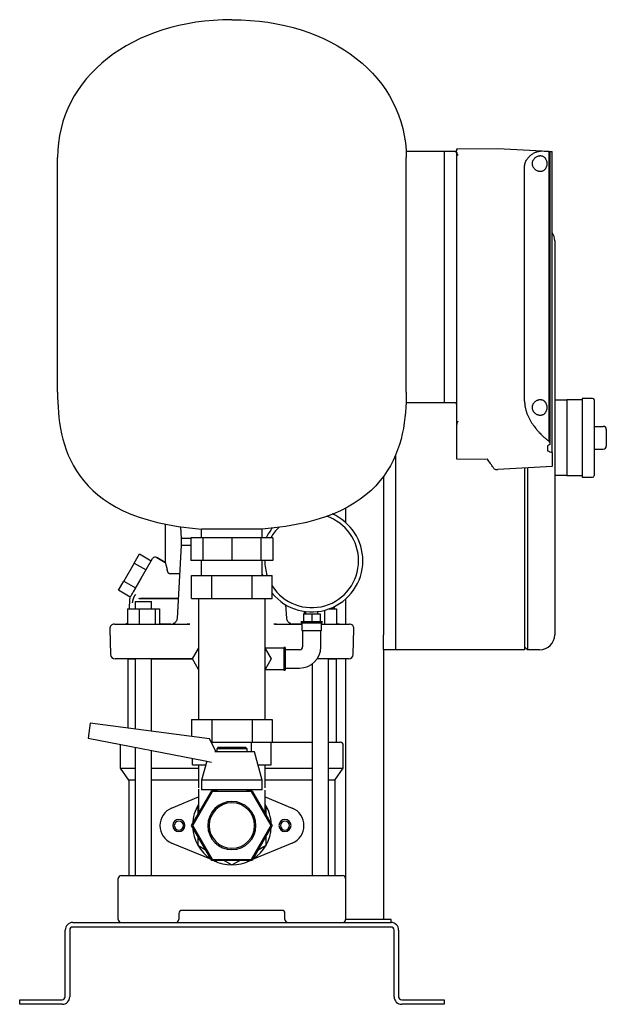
# Model space of a CAD drawing. Header units: millimetres. Extents: x 17 to 1262, y 148 to 798.
# Tile 3 of 3: x 875 to 1262, y 148 to 798. Entities that reach past the tile are written whole.
import ezdxf

# ---------------------------------------------------------------- set-up
doc = ezdxf.new("R2010")
doc.units = ezdxf.units.MM

msp = doc.modelspace()

# ---------------------------------------------------------------- linework, layer by layer
at = {"color": 7, "linetype": 'Continuous', "lineweight": 25}
for p, q in [((1154.86, 711.28), (1129.32, 711.28)), ((1154.86, 545.28), (1154.86, 711.28)), ((1162.86, 711.28), (1154.86, 711.28)), ((1162.86, 713.11), (1189.93, 713.16)), ((1162.86, 712.28), (1162.86, 713.11)), ((1162.86, 711.17), (1162.86, 711.28)), ((1162.86, 710.17), (1162.86, 710.43)), ((1162.86, 531.04), (1162.86, 710.17)), ((1189.98, 713.16), (1219.34, 711.62)), ((1223.63, 711.4), (1223.63, 520.02)), ((1223.63, 711.4), (1224.31, 711.36)), ((1224.31, 711.36), (1224.31, 519.28)), ((1224.31, 711.36), (1225.86, 711.28)), ((1225.86, 512.5), (1225.86, 711.28)), ((899.56, 552.28), (899.56, 707.28)), ((1129.56, 552.28), (1129.56, 707.28)), ((1207.66, 546.54), (1207.66, 701.28)), ((1227.56, 652.28), (1227.56, 642.28)), ((1227.56, 642.28), (1227.56, 402.28)), ((1227.56, 547.28), (1235.56, 547.28)), ((1245.56, 547.28), (1235.56, 547.28)), ((1235.56, 547.28), (1235.56, 537.28)), ((1252.56, 548.28), (1245.56, 548.28)), ((1245.56, 548.28), (1245.56, 522.28)), ((1253.56, 547.28), (1253.56, 497.28)), ((1154.86, 545.28), (1129.4, 545.28)), ((1161.86, 545.28), (1154.86, 545.28)), ((1235.56, 537.28), (1235.56, 522.28)), ((1162.86, 520.11), (1162.86, 531.04)), ((1253.56, 529.78), (1259.56, 529.78)), ((1261.56, 527.78), (1261.56, 516.78)), ((1162.86, 508.36), (1162.86, 520.11)), ((1235.56, 522.28), (1235.56, 507.28)), ((1245.56, 522.28), (1245.56, 496.28)), ((1222.85, 516.86), (1222.85, 513.62)), ((1224.31, 519.28), (1224.31, 517.8)), ((1253.56, 514.78), (1259.56, 514.78)), ((1122.56, 510.88), (1122.56, 402.28)), ((1122.56, 510.88), (1122.56, 392.28)), ((1162.73, 508.3), (1183.19, 508.26)), ((1183.19, 508.26), (1183.48, 508.32)), ((1225.86, 512.5), (1225.86, 503.28)), ((1235.56, 507.28), (1235.56, 497.28)), ((1188.37, 501.4), (1189.93, 501.4)), ((1225.86, 503.28), (1189.98, 501.4)), ((1207.56, 502.32), (1207.56, 402.28)), ((1209.56, 502.42), (1209.56, 402.28)), ((1114.56, 496.79), (1114.56, 392.28)), ((1235.56, 497.28), (1227.56, 497.28)), ((1235.56, 497.28), (1245.56, 497.28)), ((1245.56, 496.28), (1252.56, 496.28)), ((1089.56, 475.93), (1089.56, 466.37)), ((970.56, 465.27), (970.56, 440.04)), ((980.71, 463.53), (981.02, 455.76)), ((1034.56, 462), (994.56, 462)), ((994.56, 456.28), (994.56, 462)), ((1034.56, 456.28), (1034.56, 462)), ((981.02, 455.76), (981.1, 451.21)), ((987.5, 455.78), (981.55, 455.78)), ((987.5, 456.28), (987.5, 441.28)), ((995.42, 456.28), (987.5, 456.28)), ((995.42, 456.28), (995.42, 441.28)), ((1014.56, 456.28), (995.42, 456.28)), ((1014.56, 456.28), (1014.56, 441.28)), ((1033.69, 456.28), (1014.56, 456.28)), ((1033.69, 456.28), (1033.69, 441.28)), ((1041.62, 456.28), (1033.69, 456.28)), ((1041.62, 456.28), (1041.62, 441.28)), ((981.1, 451.36), (978.37, 403.06)), ((981.64, 451.28), (987.5, 451.28)), ((950.13, 439.61), (953.6, 445.61)), ((953.6, 445.61), (961.39, 441.11)), ((954.7, 429.51), (962.22, 442.55)), ((964.95, 443.28), (970.56, 440.04)), ((970.56, 440.04), (964.95, 443.28)), ((950.13, 439.61), (943.2, 427.61)), ((950.13, 439.61), (957.93, 435.11)), ((995.42, 441.28), (987.5, 441.28)), ((994.56, 431.28), (994.56, 441.28)), ((1014.56, 441.28), (995.42, 441.28)), ((1033.69, 441.28), (1014.56, 441.28)), ((1041.62, 441.28), (1033.69, 441.28)), ((1034.56, 431.28), (1034.56, 441.28)), ((1036.26, 441.28), (1036.26, 441.08)), ((954.7, 429.51), (949.35, 420.25)), ((949.35, 420.25), (954.7, 429.51)), ((980.01, 432.36), (973.59, 432.36)), ((988, 416.28), (988, 431.28)), ((988, 431.28), (1001.28, 431.28)), ((1001.28, 416.28), (1001.28, 431.28)), ((1001.28, 431.28), (1027.84, 431.28)), ((1027.84, 416.28), (1027.84, 431.28)), ((1027.84, 431.28), (1041.11, 431.28)), ((1034.91, 431.28), (1034.56, 432.53)), ((1041.11, 416.28), (1041.11, 431.28)), ((939.74, 421.61), (943.2, 427.61)), ((943.2, 427.61), (951, 423.11)), ((947.53, 417.11), (939.74, 421.61)), ((953.42, 416.28), (953.08, 416.22)), ((953.42, 416.28), (953.41, 416.38)), ((953.42, 416.28), (979.07, 416.28)), ((955.82, 416.38), (955.02, 416.28)), ((955.02, 416.28), (955.82, 416.38)), ((979.07, 416.28), (955.02, 416.28)), ((988, 416.28), (1001.28, 416.28)), ((992.56, 416.28), (992.56, 401.28)), ((1001.28, 416.28), (1027.84, 416.28)), ((1027.84, 416.28), (1041.11, 416.28)), ((1036.56, 401.28), (1036.56, 416.28)), ((947.04, 415.77), (946.87, 409.28)), ((950.84, 414.28), (950.84, 409.28)), ((950.84, 414.28), (961.59, 414.28)), ((961.59, 414.28), (961.6, 414.28)), ((961.6, 409.28), (961.6, 414.28)), ((1050.74, 403.09), (1050.23, 412.08)), ((1082.24, 409.28), (1082.2, 410.84)), ((1089.56, 415.79), (1089.56, 399.28)), ((945.62, 409.28), (945.62, 399.28)), ((945.62, 409.28), (953.38, 409.28)), ((953.38, 409.28), (953.38, 399.28)), ((953.38, 409.28), (963.98, 409.28)), ((963.98, 409.28), (963.98, 399.28)), ((963.98, 409.28), (966.82, 409.28)), ((966.82, 409.28), (966.82, 399.28)), ((1061.71, 406.08), (1061.71, 401.08)), ((1061.71, 406.08), (1067.21, 406.08)), ((1062.3, 407.69), (1062.3, 406.08)), ((1063.11, 407.58), (1063.11, 406.08)), ((1067.21, 406.08), (1067.21, 401.08)), ((1067.21, 406.08), (1072.71, 406.08)), ((1071.31, 406.08), (1071.31, 407.58)), ((1072.71, 406.08), (1072.71, 401.08)), ((1075.73, 408.42), (1075.73, 399.28)), ((1078.51, 409.28), (1083.49, 409.28)), ((1083.49, 409.28), (1083.49, 399.28)), ((937.03, 399.28), (944.02, 399.28)), ((944.02, 399.28), (956.22, 399.28)), ((956.22, 399.28), (960.13, 399.28)), ((966.82, 399.28), (973.98, 399.28)), ((974.31, 399.28), (966.82, 399.28)), ((966.82, 399.28), (973.97, 399.28)), ((973.07, 399.28), (973.06, 399.28)), ((975.64, 399.28), (976.8, 399.28)), ((975.92, 399.28), (976.75, 399.28)), ((976.8, 399.28), (975.92, 399.28)), ((977.06, 399.28), (975.92, 399.28)), ((986.74, 399.28), (985.04, 399.23)), ((985.27, 399.28), (985.19, 399.18)), ((985.27, 399.28), (986.48, 399.29)), ((992.56, 401.28), (992.56, 351.28)), ((1036.56, 351.28), (1036.56, 401.28)), ((1043.93, 399.23), (1042.31, 399.28)), ((1042.55, 399.29), (1043.84, 399.28)), ((1043.93, 399.23), (1043.84, 399.28)), ((1053.1, 399.28), (1052.31, 399.28)), ((1060.71, 399.28), (1055.13, 399.28)), ((1058.87, 399.28), (1060.71, 399.28)), ((1060.21, 401.08), (1060.21, 400.08)), ((1060.21, 401.08), (1067.21, 401.08)), ((1060.21, 400.08), (1067.21, 400.08)), ((1060.71, 400.08), (1060.71, 395.08)), ((1067.21, 401.08), (1074.21, 401.08)), ((1067.21, 400.08), (1074.21, 400.08)), ((1073.71, 395.08), (1073.71, 400.08)), ((1073.71, 399.28), (1085.09, 399.28)), ((1074.21, 400.08), (1074.21, 401.08)), ((1085.62, 399.28), (1083.49, 399.28)), ((1085.09, 399.28), (1092.08, 399.28)), ((1207.56, 402.28), (1207.56, 382.28)), ((1209.56, 402.28), (1209.56, 382.28)), ((1227.56, 402.28), (1227.56, 392.28)), ((934.03, 396.2), (934.48, 379.2)), ((1060.71, 395.08), (1067.21, 395.08)), ((1061.21, 395.08), (1061.21, 384.28)), ((1067.21, 395.08), (1073.71, 395.08)), ((1073.21, 384.28), (1073.21, 395.08)), ((1094.63, 379.2), (1095.08, 396.2)), ((1114.56, 382.28), (1114.56, 392.28)), ((1122.56, 392.28), (1122.56, 382.28)), ((1049.71, 383.78), (1048.71, 383.78)), ((1048.71, 383.78), (1048.71, 376.28)), ((1049.71, 383.78), (1049.71, 376.28)), ((1209.56, 382.28), (1207.56, 384.28)), ((988.58, 376.28), (992.56, 383.17)), ((1048.71, 383.28), (1036.56, 383.28)), ((1036.56, 383.17), (1040.54, 376.28)), ((1059.21, 382.28), (1049.71, 382.28)), ((1114.56, 382.28), (1114.56, 204.28)), ((1122.56, 382.28), (1114.56, 382.28)), ((1207.56, 382.28), (1122.56, 382.28)), ((1217.56, 382.28), (1209.56, 382.28)), ((944.45, 376.28), (937.48, 376.28)), ((960.04, 376.28), (944.45, 376.28)), ((945.81, 376.28), (945.81, 330.67)), ((945.81, 376.28), (950.84, 376.28)), ((950.84, 376.28), (950.84, 330)), ((961.6, 328.58), (961.6, 376.28)), ((961.6, 376.28), (988.58, 376.28)), ((988.58, 376.28), (970.24, 376.28)), ((992.56, 369.38), (988.58, 376.28)), ((1040.54, 376.28), (1036.56, 369.38)), ((1048.71, 376.28), (1048.71, 368.78)), ((1049.71, 376.28), (1049.71, 368.78)), ((1067.51, 373.01), (1067.51, 233.28)), ((1084.66, 376.28), (1070.7, 376.28)), ((1078.27, 233.28), (1078.27, 376.28)), ((1078.27, 376.28), (1083.31, 376.28)), ((1083.31, 376.28), (1083.31, 321.28)), ((1091.63, 376.28), (1084.66, 376.28)), ((1089.56, 376.28), (1089.56, 231.28)), ((1036.56, 369.28), (1048.71, 369.28)), ((1048.71, 368.78), (1049.71, 368.78)), ((1049.71, 370.28), (1059.21, 370.28)), ((992.56, 351.28), (992.56, 336.28)), ((1036.56, 336.28), (1036.56, 351.28)), ((920.96, 333.97), (919.65, 324.08)), ((999.72, 323.52), (920.96, 333.97)), ((988, 336.28), (988, 325.07)), ((988, 336.28), (1001.28, 336.28)), ((1001.28, 336.28), (1001.28, 321.28)), ((1001.28, 336.28), (1027.84, 336.28)), ((1027.84, 336.28), (1027.84, 321.28)), ((1027.84, 336.28), (1041.11, 336.28)), ((1041.11, 336.28), (1041.11, 321.28)), ((919.65, 324.08), (996.91, 309.06)), ((941.06, 304.13), (941.06, 319.28)), ((1004.12, 314.93), (999.72, 323.52)), ((1000.87, 321.28), (1001.28, 321.28)), ((1001.28, 321.28), (1027.84, 321.28)), ((1001.57, 319.91), (1001.57, 321.28)), ((1027.55, 314.93), (1027.55, 321.28)), ((1027.84, 321.28), (1041.11, 321.28)), ((1040.54, 306.28), (1040.54, 321.28)), ((1041.11, 321.28), (1067.51, 321.28)), ((1078.27, 321.28), (1086.06, 321.28)), ((1088.06, 304.13), (1088.06, 319.28)), ((950.84, 318.02), (950.84, 233.28)), ((961.6, 233.28), (961.6, 315.93)), ((1014.56, 314.93), (1003.38, 314.93)), ((1005.56, 317.93), (1004.56, 316.93)), ((1004.56, 316.93), (1004.56, 314.93)), ((1014.56, 316.93), (1004.56, 316.93)), ((1005.56, 317.93), (1014.56, 317.93)), ((1014.56, 317.93), (1023.56, 317.93)), ((1024.56, 316.93), (1014.56, 316.93)), ((1029.56, 314.93), (1014.56, 314.93)), ((1024.56, 316.93), (1023.56, 317.93)), ((1024.56, 314.93), (1024.56, 316.93)), ((1034.56, 296.18), (1029.56, 314.93)), ((988.58, 306.28), (988.58, 310.68)), ((988.58, 306.28), (997.25, 306.28)), ((992.56, 306.28), (992.56, 291.28)), ((997.93, 308.83), (994.56, 296.18)), ((996.91, 309.06), (1001.04, 308.12)), ((1031.86, 306.28), (1040.54, 306.28)), ((1036.56, 291.28), (1036.56, 306.28)), ((941.06, 304.13), (950.84, 304.13)), ((946.56, 296.28), (941.06, 304.13)), ((961.6, 304.13), (992.56, 304.13)), ((1036.56, 304.13), (1067.51, 304.13)), ((1078.27, 304.13), (1088.06, 304.13)), ((1082.56, 296.28), (1088.06, 304.13)), ((950.84, 296.28), (946.56, 296.28)), ((946.56, 296.28), (946.56, 233.28)), ((992.56, 296.28), (961.6, 296.28)), ((994.56, 296.18), (994.56, 289.93)), ((1014.56, 296.18), (994.56, 296.18)), ((1034.56, 296.18), (1014.56, 296.18)), ((1034.56, 289.93), (1034.56, 296.18)), ((1067.51, 296.28), (1036.56, 296.28)), ((1082.56, 296.28), (1078.27, 296.28)), ((1082.56, 296.28), (1082.56, 233.28)), ((988, 266.28), (1001.28, 289.28)), ((1001.57, 288.78), (988.58, 266.28)), ((992.56, 290.37), (992.56, 274.17)), ((1014.56, 289.93), (994.56, 289.93)), ((1001.28, 289.28), (1004.56, 289.28)), ((1027.55, 288.78), (1001.57, 288.78)), ((1004.56, 289.93), (1004.56, 288.78)), ((1034.56, 289.93), (1014.56, 289.93)), ((1024.56, 288.78), (1024.56, 289.93)), ((1024.56, 289.28), (1027.84, 289.28)), ((1040.54, 266.28), (1027.55, 288.78)), ((1027.84, 289.28), (1041.11, 266.28)), ((1036.56, 274.17), (1036.56, 289.67)), ((974.73, 277.81), (992.56, 285.26)), ((992.56, 279.56), (992.06, 279.27)), ((1036.56, 285.26), (1054.38, 277.81)), ((1037.06, 279.27), (1036.56, 279.56)), ((992.06, 279.27), (992.06, 273.31)), ((1037.06, 273.31), (1037.06, 279.27)), ((1001.28, 243.28), (988, 266.28)), ((988.58, 266.28), (1001.57, 243.78)), ((1027.55, 243.78), (1040.54, 266.28)), ((1041.11, 266.28), (1027.84, 243.28)), ((1000.99, 243.77), (974.73, 254.75)), ((992.06, 259.25), (992.06, 253.29)), ((1054.38, 254.75), (1028.12, 243.77)), ((1037.06, 253.29), (1037.06, 259.25)), ((992.06, 253.29), (997.22, 250.31)), ((1031.89, 250.31), (1037.06, 253.29)), ((1027.84, 243.28), (1001.28, 243.28)), ((1001.57, 243.78), (1027.55, 243.78)), ((1004.53, 242.29), (1002.16, 243.28)), ((1009.39, 243.28), (1014.56, 240.3)), ((1014.56, 240.3), (1019.72, 243.28)), ((1026.95, 243.28), (1024.58, 242.29)), ((939.56, 204.28), (939.56, 231.28)), ((941.56, 233.28), (952.56, 233.28)), ((952.56, 233.28), (1076.56, 233.28)), ((1076.56, 233.28), (1087.56, 233.28)), ((1089.56, 231.28), (1089.56, 204.28)), ((979.56, 208.28), (979.56, 204.28)), ((1047.56, 210.28), (981.56, 210.28)), ((1049.56, 204.28), (1049.56, 208.28)), ((909.56, 202.28), (1119.56, 202.28)), ((1119.56, 204.28), (1089.56, 204.28)), ((1119.56, 202.28), (1119.56, 204.28)), ((904.56, 153.28), (904.56, 197.28)), ((907.56, 197.28), (907.56, 153.28)), ((1119.56, 199.28), (909.56, 199.28)), ((1121.56, 153.28), (1121.56, 197.28)), ((1124.56, 197.28), (1124.56, 153.28)), ((874.56, 148.28), (874.56, 151.28)), ((874.56, 151.28), (879.56, 151.28)), ((879.56, 151.28), (902.56, 151.28)), ((1126.56, 151.28), (1149.56, 151.28)), ((1149.56, 151.28), (1154.56, 151.28)), ((1154.56, 151.28), (1154.56, 148.28)), ((879.56, 148.28), (874.56, 148.28)), ((902.56, 148.28), (879.56, 148.28)), ((1149.56, 148.28), (1126.56, 148.28)), ((1154.56, 148.28), (1149.56, 148.28))]:
    msp.add_line(p, q, dxfattribs=at)
at = {"color": 7, "linetype": 'Continuous', "lineweight": 25, "flags": 128}
for points in [[(1161.86, 711.17), (1162.42, 711.17), (1162.86, 711.17)], [(970.24, 399.28), (972.1, 399.28), (973.97, 399.28), (975.84, 399.28), (977.72, 399.28), (979.6, 399.28), (981.49, 399.28), (983.38, 399.28), (985.27, 399.28)], [(1043.84, 399.28), (1045.74, 399.28), (1047.63, 399.28), (1049.51, 399.28), (1051.39, 399.28), (1053.27, 399.28), (1055.14, 399.28), (1057.01, 399.28), (1058.87, 399.28)], [(941.06, 319.28), (941.09, 319.67), (941.15, 319.9)]]:
    msp.add_lwpolyline(points, dxfattribs=at)
at = {"color": 7, "linetype": 'Continuous', "lineweight": 25}
for centre, radius, start, end in [((1189.93, 712.16), 1, 87, 90.1), ((1217.56, 652.28), 10, 360, 33.90126), ((1252.56, 547.28), 1, 0, 90), ((1259.56, 527.78), 2, 0, 90), ((1259.56, 516.78), 2, 270, 0), ((1188.37, 502.4), 1, 215.50392, 269.9), ((1189.93, 502.4), 1, 269.9, 273), ((1252.56, 497.28), 1, 270, 0), ((1067.21, 441.08), 30.95, 0, 71.50005), ((1067.21, 441.08), 33.75, 0, 66.31802), ((1067.21, 441.08), 33.75, 139.87749, 153.23255), ((1067.21, 441.08), 30.95, 134.52607, 150.58613), ((963.95, 441.55), 2, 60, 150), ((1067.21, 441.08), 30.95, 180, 198.45983), ((1067.21, 441.08), 33.75, 219.36755, 0), ((1067.21, 441.08), 30.95, 212.53815, 0), ((937.03, 396.28), 3, 90.00017, 181.5), ((943.49, 402.48), 3.2, 270, 311.73701), ((1085.62, 402.48), 3.2, 228.26299, 270), ((1092.08, 396.28), 3, 358.5, 89.99983), ((1217.56, 392.28), 10, 270, 0), ((1059.21, 384.28), 2, 270, 0), ((1059.21, 384.28), 14, 270, 0), ((937.48, 379.28), 3, 181.5, 270), ((1091.63, 379.28), 3, 270.00017, 358.5), ((1086.06, 319.28), 2, 0, 90), ((1014.56, 266.28), 26, 147.79577, 177.79577), ((1014.56, 266.28), 15.88, 0, 180), ((1014.56, 266.28), 15, 0, 180), ((1014.56, 266.28), 26, 2.20423, 32.20423), ((979.56, 266.28), 12.5, 112.68809, 180), ((1049.56, 266.28), 12.5, 292.68809, 67.31191), ((979.56, 266.28), 4, 0, 180), ((979.56, 266.28), 3, 0, 180), ((1049.56, 266.28), 4, 0, 180), ((1049.56, 266.28), 3, 0, 180), ((979.56, 266.28), 12.5, 180, 247.31191), ((979.56, 266.28), 4, 180, 0), ((979.56, 266.28), 3, 180, 0), ((1014.56, 266.28), 26, 182.20423, 237.79577), ((1014.56, 266.28), 15.88, 180, 0), ((1014.56, 266.28), 15, 180, 0), ((1014.56, 266.28), 26, 302.20423, 357.79577), ((1049.56, 266.28), 4, 180, 0), ((1049.56, 266.28), 3, 180, 0), ((1014.56, 266.28), 26, 242.20423, 297.79577), ((941.56, 231.28), 2, 90, 180), ((1087.56, 231.28), 2, 0, 90), ((981.56, 208.28), 2, 90, 180), ((1047.56, 208.28), 2, 0, 90), ((909.56, 197.28), 5, 90, 180), ((941.56, 204.28), 2, 180, 270), ((977.56, 204.28), 2, 270, 0), ((1051.56, 204.28), 2, 180, 270), ((1087.56, 204.28), 2, 270, 0), ((1119.56, 197.28), 5, 0, 90), ((909.56, 197.28), 2, 90, 180), ((1119.56, 197.28), 2, 0, 90), ((902.56, 153.28), 2, 270, 0), ((902.56, 153.28), 5, 270, 0), ((1126.56, 153.28), 5, 180, 270), ((1126.56, 153.28), 2, 180, 270)]:
    msp.add_arc(centre, radius, start, end, dxfattribs=at)
for points in [[(1014.56, 798.28), (949.04, 798.28), (899.56, 760.42), (899.56, 707.28)], [(1014.56, 798.28), (1080.07, 798.28), (1129.56, 760.42), (1129.56, 707.28)], [(1219.34, 711.62), (1220.85, 711.54), (1222.29, 711.47), (1223.63, 711.4)], [(899.56, 552.28), (899.56, 518.73), (907.35, 468.56), (994.56, 462)], [(1129.56, 552.28), (1129.56, 518.73), (1121.77, 468.56), (1034.56, 462)], [(1221.89, 521.46), (1222.48, 520.98), (1223.06, 520.5), (1223.63, 520.02)], [(1223.63, 520.02), (1223.86, 519.77), (1224.08, 519.53), (1224.31, 519.28)], [(1224.31, 517.8), (1223.83, 517.48), (1223.34, 517.17), (1222.85, 516.86)], [(1222.85, 513.62), (1223.85, 513.23), (1224.85, 512.86), (1225.86, 512.5)], [(947.31, 416.72), (947.15, 416.43), (947.05, 416.1), (947.04, 415.77)], [(955.02, 416.28), (954.79, 416.28), (954.55, 416.28), (954.31, 416.28)]]:
    msp.add_open_spline(points, degree=3, dxfattribs=at)
for points, knots in [([(1162.86, 712.28), (1162.86, 712.25), (1162.85, 712.19), (1162.84, 712.09), (1162.82, 712), (1162.79, 711.91), (1162.75, 711.82), (1162.68, 711.71), (1162.59, 711.58), (1162.44, 711.46), (1162.3, 711.38), (1162.18, 711.33), (1162.07, 711.3), (1161.96, 711.28), (1161.89, 711.28), (1161.86, 711.28)], [0, 0, 0, 0, 0.09473, 0.1845609, 0.2696429, 0.3501525, 0.4262982, 0.4983264, 0.631992, 0.7486168, 0.8141737, 0.8742194, 0.917797, 0.9592264, 1, 1, 1, 1]), ([(1161.86, 711.17), (1161.89, 711.17), (1161.94, 711.17), (1162.03, 711.16), (1162.12, 711.15), (1162.2, 711.13), (1162.32, 711.1), (1162.46, 711.04), (1162.61, 710.94), (1162.72, 710.83), (1162.8, 710.71), (1162.85, 710.57), (1162.85, 710.48), (1162.86, 710.43)], [0, 0, 0, 0, 0.049939, 0.099382, 0.148872, 0.198948, 0.250132, 0.372681, 0.500013, 0.622659, 0.750115, 0.873467, 1, 1, 1, 1]), ([(1162.86, 710.17), (1162.86, 710.14), (1162.86, 710.08), (1162.88, 709.99), (1162.91, 709.88), (1162.96, 709.76), (1163.01, 709.67), (1163.04, 709.63)], [0, 0, 0, 0, 0.1659579, 0.3319586, 0.4989522, 0.7522326, 1, 1, 1, 1]), ([(1163.04, 709.63), (1163.06, 709.61), (1163.09, 709.57), (1163.14, 709.49), (1163.2, 709.41), (1163.27, 709.32), (1163.34, 709.23), (1163.43, 709.12), (1163.52, 709), (1163.62, 708.89), (1163.68, 708.82), (1163.7, 708.79)], [0, 0, 0, 0, 0.083697, 0.175739, 0.276081, 0.384605, 0.501121, 0.611645, 0.750604, 0.914626, 1, 1, 1, 1]), ([(1207.66, 701.28), (1207.66, 701.36), (1207.66, 701.53), (1207.68, 701.79), (1207.7, 702.04), (1207.73, 702.29), (1207.77, 702.55), (1207.81, 702.8), (1207.87, 703.06), (1207.93, 703.31), (1208, 703.56), (1208.18, 704.12), (1208.54, 704.97), (1209.14, 706.01), (1209.86, 706.97), (1210.61, 707.81), (1211.43, 708.57), (1212.56, 709.46), (1213.75, 710.2), (1214.94, 710.76), (1215.86, 711.11), (1216.75, 711.37), (1217.5, 711.52), (1218.07, 711.59), (1218.51, 711.62), (1218.93, 711.64), (1219.2, 711.63), (1219.34, 711.62)], [0, 0, 0, 0, 0.012117, 0.024284, 0.036513, 0.048818, 0.06121, 0.073701, 0.086304, 0.099031, 0.111892, 0.124898, 0.184763, 0.250107, 0.309389, 0.375028, 0.433855, 0.500081, 0.624465, 0.68709, 0.749847, 0.81764, 0.875036, 0.908188, 0.940062, 0.970664, 1, 1, 1, 1]), ([(1218.02, 698.03), (1217.95, 698.03), (1217.81, 698.03), (1217.6, 698.05), (1217.39, 698.07), (1217.18, 698.11), (1216.97, 698.15), (1216.75, 698.21), (1216.54, 698.27), (1216.12, 698.42), (1215.5, 698.72), (1214.69, 699.28), (1213.96, 700), (1213.43, 700.78), (1213.11, 701.47), (1212.91, 702.04), (1212.79, 702.65), (1212.75, 703.27), (1212.79, 703.9), (1212.91, 704.5), (1213.1, 705.08), (1213.43, 705.77), (1213.95, 706.55), (1214.68, 707.27), (1215.49, 707.84), (1216.19, 708.17), (1216.75, 708.36), (1217.18, 708.46), (1217.6, 708.52), (1217.88, 708.53), (1218.02, 708.53)], [0, 0, 0, 0, 0.01566, 0.031275, 0.046861, 0.062436, 0.078014, 0.093612, 0.109246, 0.124933, 0.188102, 0.249091, 0.314044, 0.374185, 0.406197, 0.436946, 0.468546, 0.499591, 0.530715, 0.562422, 0.593186, 0.625225, 0.685338, 0.750281, 0.811567, 0.875072, 0.90639, 0.937564, 0.968724, 1, 1, 1, 1]), ([(1218.02, 708.53), (1218.09, 708.53), (1218.22, 708.53), (1218.42, 708.51), (1218.62, 708.49), (1218.82, 708.45), (1219.01, 708.41), (1219.2, 708.36), (1219.38, 708.3), (1219.76, 708.15), (1220.3, 707.85), (1220.85, 707.37), (1221.24, 706.9), (1221.6, 706.36), (1221.98, 705.58), (1222.27, 704.48), (1222.37, 703.28), (1222.27, 702.09), (1221.98, 700.99), (1221.6, 700.2), (1221.24, 699.66), (1220.85, 699.19), (1220.3, 698.7), (1219.7, 698.38), (1219.19, 698.19), (1218.81, 698.1), (1218.42, 698.04), (1218.15, 698.03), (1218.02, 698.03)], [0, 0, 0, 0, 0.016024, 0.031896, 0.047633, 0.063252, 0.078771, 0.094205, 0.109575, 0.124897, 0.18867, 0.249769, 0.281384, 0.312251, 0.37479, 0.437377, 0.499809, 0.562264, 0.624905, 0.687643, 0.718675, 0.750472, 0.811615, 0.875443, 0.906051, 0.93692, 0.968191, 1, 1, 1, 1]), ([(1207.66, 546.54), (1207.66, 546.4), (1207.66, 546.12), (1207.68, 545.7), (1207.7, 545.28), (1207.72, 544.86), (1207.76, 544.45), (1207.81, 544.03), (1207.86, 543.61), (1207.92, 543.19), (1207.99, 542.77), (1208.16, 541.82), (1208.52, 540.33), (1209.15, 538.39), (1209.93, 536.52), (1210.8, 534.75), (1211.76, 533.05), (1213.12, 530.91), (1214.58, 528.93), (1216.09, 527.12), (1217.24, 525.84), (1218.4, 524.62), (1219.37, 523.68), (1220.15, 522.96), (1220.73, 522.44), (1221.31, 521.94), (1221.7, 521.62), (1221.89, 521.46)], [0, 0, 0, 0, 0.0124, 0.024807, 0.037228, 0.04967, 0.062141, 0.074647, 0.087196, 0.099794, 0.112449, 0.125167, 0.186834, 0.250667, 0.311763, 0.375337, 0.436902, 0.500684, 0.624947, 0.68665, 0.749369, 0.811801, 0.874688, 0.906033, 0.937357, 0.968674, 1, 1, 1, 1]), ([(1218.02, 537.03), (1217.95, 537.03), (1217.81, 537.03), (1217.6, 537.05), (1217.39, 537.07), (1217.18, 537.11), (1216.97, 537.15), (1216.75, 537.21), (1216.54, 537.27), (1216.12, 537.42), (1215.5, 537.72), (1214.69, 538.28), (1213.96, 539), (1213.43, 539.78), (1213.11, 540.47), (1212.91, 541.04), (1212.79, 541.65), (1212.75, 542.27), (1212.79, 542.9), (1212.91, 543.5), (1213.1, 544.08), (1213.43, 544.77), (1213.95, 545.55), (1214.68, 546.27), (1215.49, 546.84), (1216.19, 547.17), (1216.75, 547.36), (1217.18, 547.46), (1217.6, 547.52), (1217.88, 547.53), (1218.02, 547.53)], [0, 0, 0, 0, 0.01566, 0.031275, 0.046861, 0.062436, 0.078014, 0.093612, 0.109246, 0.124933, 0.188102, 0.249091, 0.314044, 0.374185, 0.406197, 0.436946, 0.468546, 0.499591, 0.530715, 0.562422, 0.593186, 0.625225, 0.685338, 0.750281, 0.811567, 0.875072, 0.90639, 0.937564, 0.968724, 1, 1, 1, 1]), ([(1218.02, 547.53), (1218.09, 547.53), (1218.22, 547.53), (1218.42, 547.51), (1218.62, 547.49), (1218.82, 547.45), (1219.01, 547.41), (1219.2, 547.36), (1219.38, 547.3), (1219.76, 547.15), (1220.3, 546.85), (1220.85, 546.37), (1221.24, 545.9), (1221.6, 545.36), (1221.98, 544.58), (1222.27, 543.48), (1222.37, 542.28), (1222.27, 541.09), (1221.98, 539.99), (1221.6, 539.2), (1221.24, 538.66), (1220.85, 538.19), (1220.3, 537.7), (1219.7, 537.38), (1219.19, 537.19), (1218.81, 537.1), (1218.42, 537.04), (1218.15, 537.03), (1218.02, 537.03)], [0, 0, 0, 0, 0.0160238, 0.0318961, 0.0476334, 0.0632524, 0.0787705, 0.0942053, 0.1095747, 0.1248968, 0.1886699, 0.2497686, 0.2813844, 0.3122513, 0.37479, 0.4373772, 0.4998095, 0.5622644, 0.6249049, 0.6876428, 0.718675, 0.7504721, 0.8116153, 0.8754432, 0.9060511, 0.9369202, 0.9681914, 1, 1, 1, 1]), ([(1162.86, 544.28), (1162.86, 544.4), (1162.83, 544.52), (1162.74, 544.77), (1162.66, 544.89), (1162.47, 545.08), (1162.35, 545.16), (1162.1, 545.26), (1161.97, 545.28), (1161.86, 545.28)], [0, 0, 0, 0, 0.25, 0.25, 0.5, 0.5, 0.75, 0.75, 1, 1, 1, 1]), ([(1163.7, 533.21), (1163.67, 533.17), (1163.62, 533.1), (1163.55, 533), (1163.46, 532.87), (1163.36, 532.73), (1163.3, 532.63), (1163.26, 532.58)], [0, 0, 0, 0, 0.165675, 0.332392, 0.499984, 0.754209, 1, 1, 1, 1]), ([(1163.26, 532.58), (1163.24, 532.54), (1163.19, 532.47), (1163.14, 532.36), (1163.08, 532.23), (1163.03, 532.1), (1162.99, 531.97), (1162.94, 531.79), (1162.89, 531.57), (1162.86, 531.3), (1162.86, 531.13), (1162.86, 531.04)], [0, 0, 0, 0, 0.0746463, 0.1524352, 0.2336546, 0.3185577, 0.4073662, 0.5002736, 0.6655259, 0.8318188, 1, 1, 1, 1]), ([(1187.56, 501.82), (1187.49, 501.92), (1187.34, 502.12), (1186.25, 503.66), (1184.79, 505.7), (1183.56, 507.43), (1182.97, 508.26)], [0, 0, 0, 0, 0.281736, 0.56592, 0.790939, 1, 1, 1, 1]), ([(981.02, 455.76), (981.03, 455.76), (981.04, 455.76), (981.1, 455.76), (981.21, 455.77), (981.36, 455.77), (981.49, 455.78), (981.55, 455.78)], [0, 0, 0, 0, 0.112912, 0.333871, 0.555808, 0.778091, 1, 1, 1, 1]), ([(981.1, 451.36), (981.11, 451.37), (981.12, 451.39), (981.24, 451.42), (981.35, 451.43), (981.41, 451.44), (981.47, 451.45), (981.55, 451.42), (981.6, 451.36), (981.63, 451.31), (981.64, 451.28)], [0, 0, 0, 0, 0.24087, 0.544222, 0.635391, 0.685458, 0.772297, 0.846953, 0.91929, 1, 1, 1, 1]), ([(970.56, 440.04), (970.56, 440.04), (970.56, 440.04), (970.56, 440.03), (970.57, 440.01), (970.58, 439.98), (970.59, 439.94), (970.6, 439.9), (970.61, 439.84), (970.65, 439.71), (970.73, 439.45), (970.87, 438.95), (971.05, 438.3), (971.23, 437.61), (971.4, 436.97), (971.54, 436.42), (971.69, 435.84), (971.79, 435.43), (971.84, 435.22)], [0, 0, 0, 0, 0.027095, 0.054183, 0.081283, 0.108412, 0.135589, 0.16283, 0.190153, 0.217576, 0.331795, 0.448322, 0.574798, 0.705061, 0.777095, 0.850159, 0.92441, 1, 1, 1, 1]), ([(973.59, 432.36), (973.57, 432.36), (973.52, 432.36), (973.45, 432.37), (973.38, 432.39), (973.31, 432.42), (973.24, 432.45), (973.11, 432.53), (972.94, 432.68), (972.71, 432.96), (972.48, 433.35), (972.31, 433.73), (972.16, 434.12), (972.05, 434.46), (971.93, 434.85), (971.87, 435.1), (971.84, 435.22)], [0, 0, 0, 0, 0.029308, 0.059111, 0.089397, 0.120152, 0.151363, 0.183018, 0.288622, 0.403685, 0.527571, 0.676575, 0.728552, 0.832405, 0.926456, 1, 1, 1, 1]), ([(947.45, 416.96), (947.46, 416.97), (947.51, 417.07), (947.89, 417.72), (948.52, 418.82), (949.07, 419.77), (949.35, 420.25)], [0, 0, 0, 0, 0.049807, 0.410381, 0.700865, 1, 1, 1, 1]), ([(949.02, 413.36), (949.04, 413.48), (949.06, 413.71), (949.12, 414.05), (949.18, 414.37), (949.24, 414.68), (949.31, 414.97), (949.37, 415.24), (949.44, 415.49), (949.51, 415.73), (949.58, 415.95), (949.64, 416.15), (949.74, 416.43), (949.86, 416.76), (950.03, 417.16), (950.21, 417.52), (950.38, 417.85), (950.56, 418.13), (950.74, 418.39), (950.92, 418.61), (951.04, 418.73), (951.1, 418.79)], [0, 0, 0, 0, 0.062421, 0.121908, 0.178475, 0.23213, 0.282877, 0.330718, 0.375653, 0.417684, 0.456808, 0.493026, 0.526339, 0.604182, 0.676547, 0.743477, 0.805034, 0.861307, 0.912425, 0.958568, 1, 1, 1, 1]), ([(978.37, 403.06), (978.32, 402.72), (978.23, 401.97), (977.68, 400.94), (976.86, 400.05), (976.14, 399.71), (975.78, 399.53)], [0, 0, 0, 0, 0.234656, 0.486163, 0.745033, 1, 1, 1, 1]), ([(1053.33, 399.53), (1052.97, 399.71), (1052.25, 400.05), (1051.43, 400.94), (1050.89, 401.97), (1050.79, 402.72), (1050.74, 403.09)], [0, 0, 0, 0, 0.2549667, 0.5138369, 0.7653432, 1, 1, 1, 1]), ([(960.13, 399.28), (960.95, 399.28), (961.78, 399.28), (963.45, 399.28), (964.3, 399.28), (966.02, 399.28), (966.88, 399.28), (968.57, 399.28), (969.41, 399.28), (970.24, 399.28)], [0, 0, 0, 0, 0.25, 0.25, 0.5, 0.5, 0.75, 0.75, 1, 1, 1, 1]), ([(1056.07, 399.28), (1056.01, 399.28), (1055.91, 399.28), (1055.2, 399.28), (1054.51, 399.28), (1054.16, 399.28)], [0, 0, 0, 0, 0.38335, 0.69153, 1, 1, 1, 1]), ([(970.24, 376.28), (969.4, 376.28), (968.55, 376.28), (966.84, 376.28), (965.98, 376.28), (964.25, 376.28), (963.39, 376.28), (961.7, 376.28), (960.86, 376.28), (960.04, 376.28)], [0, 0, 0, 0, 0.25, 0.25, 0.5, 0.5, 0.75, 0.75, 1, 1, 1, 1])]:
    msp.add_open_spline(points, degree=3, knots=knots, dxfattribs=at)

doc.saveas('drawing.dxf')
